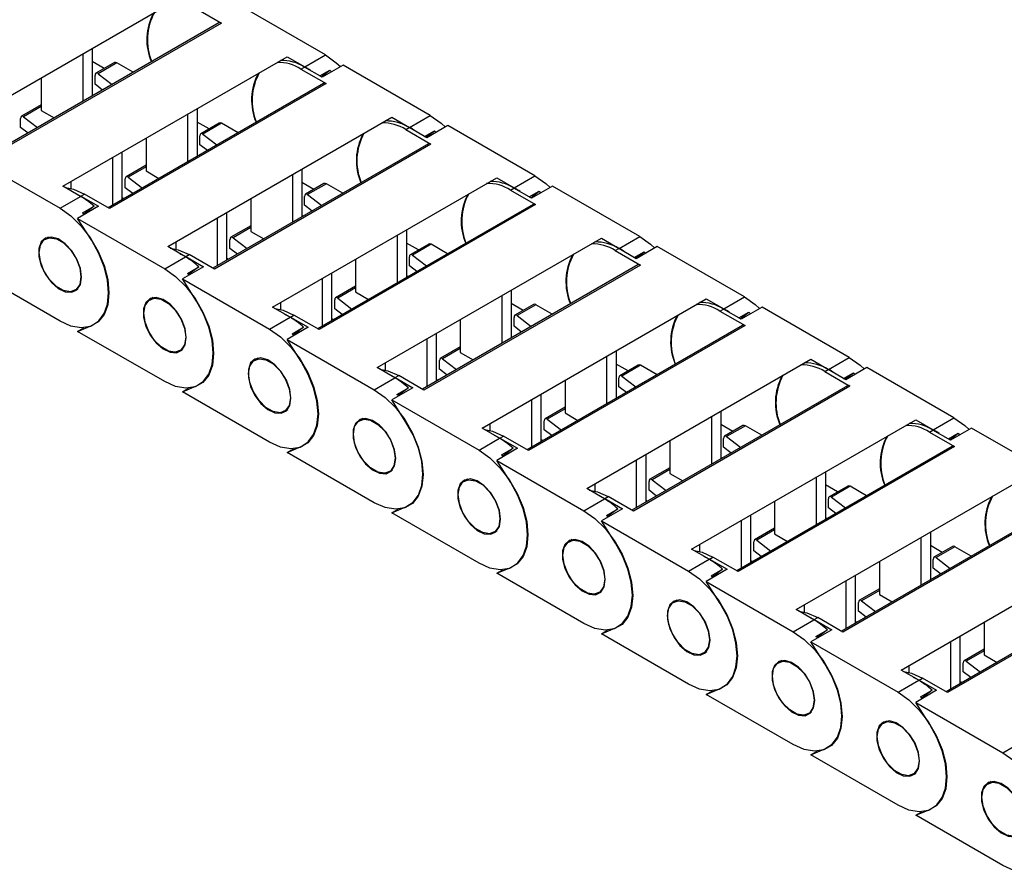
# Model space of a CAD drawing. Header units: millimetres. Extents: x 10 to 410, y 10 to 314.
# Tile 7 of 9: x 324 to 366, y 227 to 264. Entities that reach past the tile are written whole.
import ezdxf

# ---------------------------------------------------------------- set-up
doc = ezdxf.new("R2010")
doc.units = ezdxf.units.MM
doc.header["$LTSCALE"] = 1.5

msp = doc.modelspace()

# ---------------------------------------------------------------- linework, layer by layer
for p, q in [((321.076, 259.269), (330.804, 264.884)), ((337.008, 262.335), (333.227, 264.518)), ((331.402, 264.347), (332.493, 263.717)), ((332.385, 263.728), (323.035, 258.33)), ((332.493, 263.717), (323.098, 258.294)), ((326.498, 260.329), (326.498, 262.399)), ((326.892, 262.626), (326.892, 260.556)), ((325.621, 256.645), (335.349, 262.26)), ((327.411, 261.751), (326.892, 262.051)), ((327.852, 262.005), (327.052, 261.543)), ((327.959, 261.995), (327.144, 261.524)), ((328.671, 261.584), (327.959, 261.995)), ((335.349, 262.26), (336.114, 261.819)), ((336.114, 261.819), (337.008, 262.335)), ((327.144, 261.524), (327.756, 261.055)), ((335.947, 261.723), (336.099, 261.81)), ((335.947, 261.723), (337.038, 261.093)), ((336.863, 261.369), (336.099, 261.81)), ((336.766, 261.425), (337.199, 261.675)), ((336.825, 261.391), (337.199, 261.675)), ((337.773, 261.893), (336.863, 261.369)), ((337.199, 261.675), (337.273, 261.605)), ((341.554, 259.711), (337.773, 261.893)), ((324.68, 261.349), (324.68, 259.927)), ((327.013, 261.064), (327.013, 261.449)), ((327.339, 260.814), (327.013, 261.064)), ((336.931, 261.103), (327.581, 255.706)), ((337.038, 261.093), (327.644, 255.67)), ((326.944, 260.586), (326.892, 260.626)), ((324.68, 260.174), (323.815, 259.675)), ((324.68, 260.102), (323.907, 259.656)), ((324.68, 259.927), (325.241, 259.603)), ((331.044, 257.705), (331.044, 259.775)), ((331.438, 260.002), (331.438, 257.932)), ((323.777, 259.196), (323.777, 259.581)), ((323.907, 259.656), (324.519, 259.187)), ((330.167, 254.02), (339.895, 259.636)), ((331.957, 259.127), (331.438, 259.427)), ((332.398, 259.381), (331.597, 258.919)), ((332.505, 259.371), (331.689, 258.9)), ((333.217, 258.959), (332.505, 259.371)), ((339.895, 259.636), (340.66, 259.195)), ((340.66, 259.195), (341.554, 259.711)), ((324.103, 258.946), (323.777, 259.196)), ((340.493, 259.098), (340.644, 259.186)), ((340.493, 259.098), (341.584, 258.469)), ((341.409, 258.744), (340.644, 259.186)), ((341.311, 258.801), (341.744, 259.051)), ((341.371, 258.767), (341.744, 259.051)), ((342.318, 259.269), (341.409, 258.744)), ((341.744, 259.051), (341.819, 258.981)), ((346.099, 257.087), (342.318, 259.269)), ((329.226, 258.725), (329.226, 257.303)), ((331.559, 258.44), (331.559, 258.825)), ((331.689, 258.9), (332.302, 258.431)), ((328.177, 258.12), (328.177, 256.05)), ((331.885, 258.19), (331.559, 258.44)), ((341.477, 258.479), (332.127, 253.082)), ((341.584, 258.469), (332.189, 253.045)), ((321.711, 257.87), (325.492, 255.687)), ((327.783, 255.822), (327.783, 257.892)), ((331.49, 257.962), (331.438, 258.002)), ((329.226, 257.55), (328.361, 257.051)), ((329.226, 257.478), (328.453, 257.032)), ((329.226, 257.303), (329.787, 256.979)), ((335.984, 257.378), (335.984, 255.308)), ((325.965, 256.843), (325.965, 256.543)), ((328.323, 256.571), (328.323, 256.956)), ((328.453, 257.032), (329.065, 256.562)), ((334.713, 251.396), (344.441, 257.012)), ((335.59, 255.081), (335.59, 257.151)), ((336.503, 256.503), (335.984, 256.802)), ((344.441, 257.012), (345.205, 256.57)), ((345.205, 256.57), (346.099, 257.087)), ((326.386, 256.203), (325.621, 256.645)), ((328.648, 256.322), (328.323, 256.571)), ((336.943, 256.757), (336.143, 256.295)), ((337.05, 256.746), (336.235, 256.276)), ((337.763, 256.335), (337.05, 256.746)), ((345.039, 256.474), (345.19, 256.562)), ((345.039, 256.474), (346.13, 255.844)), ((345.955, 256.12), (345.19, 256.562)), ((345.857, 256.177), (346.29, 256.427)), ((345.916, 256.142), (346.29, 256.427)), ((346.864, 256.645), (345.955, 256.12)), ((346.29, 256.427), (346.365, 256.357)), ((350.645, 254.462), (346.864, 256.645)), ((325.492, 255.687), (326.386, 256.203)), ((326.148, 256.34), (326.401, 256.212)), ((326.401, 256.212), (326.553, 256.299)), ((326.401, 256.212), (327.166, 255.77)), ((327.644, 255.67), (326.553, 256.299)), ((328.253, 256.094), (328.177, 256.152)), ((333.771, 256.101), (333.771, 254.679)), ((336.105, 255.816), (336.105, 256.201)), ((336.235, 256.276), (336.847, 255.807)), ((327.166, 255.77), (326.257, 255.246)), ((326.471, 255.482), (326.971, 255.771)), ((326.971, 255.771), (326.525, 255.432)), ((336.431, 255.566), (336.105, 255.816)), ((346.022, 255.855), (336.672, 250.457)), ((346.13, 255.844), (336.735, 250.421)), ((326.867, 254.286), (326.257, 255.246)), ((326.257, 255.246), (330.038, 253.063)), ((326.546, 255.412), (326.471, 255.482)), ((332.329, 253.198), (332.329, 255.268)), ((332.723, 255.496), (332.723, 253.426)), ((336.035, 255.338), (335.984, 255.377)), ((333.771, 254.926), (332.906, 254.427)), ((333.771, 254.854), (332.999, 254.407)), ((333.771, 254.679), (334.332, 254.355)), ((340.529, 254.754), (340.529, 252.684)), ((324.994, 254.434), (324.849, 254.351)), ((332.868, 253.947), (332.868, 254.332)), ((332.999, 254.407), (333.611, 253.938)), ((339.259, 248.772), (348.986, 254.388)), ((340.135, 252.457), (340.135, 254.526)), ((348.986, 254.388), (349.751, 253.946)), ((349.751, 253.946), (350.645, 254.462)), ((330.932, 253.579), (330.167, 254.02)), ((330.511, 254.219), (330.511, 253.919)), ((333.194, 253.698), (332.868, 253.947)), ((341.048, 253.879), (340.529, 254.178)), ((341.489, 254.133), (340.689, 253.671)), ((341.596, 254.122), (340.781, 253.652)), ((342.308, 253.711), (341.596, 254.122)), ((349.584, 253.85), (349.736, 253.938)), ((349.584, 253.85), (350.675, 253.22)), ((350.5, 253.496), (349.736, 253.938)), ((350.403, 253.553), (350.836, 253.802)), ((350.462, 253.518), (350.836, 253.802)), ((351.41, 254.021), (350.5, 253.496)), ((350.836, 253.802), (350.911, 253.733)), ((355.191, 251.838), (351.41, 254.021)), ((330.038, 253.063), (330.932, 253.579)), ((330.694, 253.716), (330.947, 253.588)), ((330.947, 253.588), (331.099, 253.675)), ((330.947, 253.588), (331.712, 253.146)), ((332.189, 253.045), (331.099, 253.675)), ((332.799, 253.469), (332.723, 253.528)), ((338.317, 253.477), (338.317, 252.054)), ((340.651, 253.191), (340.651, 253.576)), ((340.781, 253.652), (341.393, 253.183)), ((325.492, 250.788), (321.711, 252.971)), ((331.712, 253.146), (330.802, 252.621)), ((331.017, 252.858), (331.517, 253.146)), ((331.517, 253.146), (331.071, 252.807)), ((340.976, 252.942), (340.651, 253.191)), ((350.568, 253.231), (341.218, 247.833)), ((350.675, 253.22), (341.281, 247.797)), ((331.413, 251.662), (330.802, 252.621)), ((330.802, 252.621), (334.584, 250.439)), ((331.071, 252.807), (331.017, 252.858)), ((336.875, 250.574), (336.875, 252.644)), ((337.269, 252.872), (337.269, 250.802)), ((340.581, 252.714), (340.529, 252.753)), ((326.135, 252.124), (326.28, 252.207)), ((338.317, 252.302), (337.452, 251.803)), ((338.317, 252.229), (337.544, 251.783)), ((345.075, 252.13), (345.075, 250.06)), ((329.54, 251.81), (329.395, 251.727)), ((337.414, 251.323), (337.414, 251.708)), ((337.544, 251.783), (338.157, 251.314)), ((338.317, 252.054), (338.878, 251.731)), ((343.804, 246.148), (353.532, 251.764)), ((344.681, 249.832), (344.681, 251.902)), ((353.532, 251.764), (354.297, 251.322)), ((354.297, 251.322), (355.191, 251.838)), ((335.478, 250.955), (334.713, 251.396)), ((335.056, 251.594), (335.056, 251.294)), ((337.74, 251.074), (337.414, 251.323)), ((345.594, 251.254), (345.075, 251.554)), ((346.035, 251.509), (345.234, 251.047)), ((346.142, 251.498), (345.326, 251.027)), ((346.854, 251.087), (346.142, 251.498)), ((354.13, 251.226), (354.282, 251.313)), ((355.046, 250.872), (354.282, 251.313)), ((355.955, 251.397), (355.046, 250.872)), ((359.736, 249.214), (355.955, 251.397)), ((334.584, 250.439), (335.478, 250.955)), ((335.24, 251.092), (335.493, 250.963)), ((335.493, 250.963), (335.644, 251.051)), ((335.493, 250.963), (336.257, 250.522)), ((336.735, 250.421), (335.644, 251.051)), ((337.344, 250.845), (337.269, 250.903)), ((342.863, 250.853), (342.863, 249.43)), ((345.196, 250.567), (345.196, 250.952)), ((345.326, 251.027), (345.939, 250.558)), ((354.13, 251.226), (355.221, 250.596)), ((354.948, 250.928), (355.381, 251.178)), ((355.008, 250.894), (355.381, 251.178)), ((355.381, 251.178), (355.456, 251.109)), ((326.257, 250.346), (326.867, 250.601)), ((326.257, 250.346), (326.526, 250.502)), ((336.257, 250.522), (335.348, 249.997)), ((335.562, 250.234), (336.062, 250.522)), ((336.062, 250.522), (335.617, 250.183)), ((345.522, 250.318), (345.196, 250.567)), ((355.114, 250.607), (345.764, 245.209)), ((355.221, 250.596), (345.827, 245.173)), ((330.038, 248.164), (326.257, 250.346)), ((335.958, 249.038), (335.348, 249.997)), ((335.348, 249.997), (339.129, 247.814)), ((335.617, 250.183), (335.562, 250.234)), ((341.42, 247.95), (341.42, 250.02)), ((341.814, 250.247), (341.814, 248.177)), ((345.127, 250.09), (345.075, 250.129)), ((330.681, 249.5), (330.825, 249.583)), ((342.863, 249.678), (341.998, 249.178)), ((342.863, 249.605), (342.09, 249.159)), ((334.085, 249.186), (333.941, 249.103)), ((342.09, 249.159), (342.702, 248.69)), ((342.863, 249.43), (343.424, 249.106)), ((348.35, 243.524), (358.078, 249.139)), ((349.227, 247.208), (349.227, 249.278)), ((349.621, 249.506), (349.621, 247.436)), ((358.078, 249.139), (358.842, 248.698)), ((358.842, 248.698), (359.736, 249.214)), ((340.023, 248.331), (339.259, 248.772)), ((339.602, 248.97), (339.602, 248.67)), ((341.96, 248.699), (341.96, 249.084)), ((342.285, 248.449), (341.96, 248.699)), ((350.14, 248.63), (349.621, 248.93)), ((350.58, 248.885), (349.78, 248.423)), ((350.687, 248.874), (349.872, 248.403)), ((351.4, 248.463), (350.687, 248.874)), ((358.676, 248.602), (358.827, 248.689)), ((359.592, 248.248), (358.827, 248.689)), ((360.501, 248.773), (359.592, 248.248)), ((364.282, 246.59), (360.501, 248.773)), ((339.129, 247.814), (340.023, 248.331)), ((339.785, 248.468), (340.038, 248.339)), ((340.038, 248.339), (340.19, 248.427)), ((340.038, 248.339), (340.803, 247.898)), ((341.281, 247.797), (340.19, 248.427)), ((341.89, 248.221), (341.814, 248.279)), ((349.742, 247.943), (349.742, 248.328)), ((349.872, 248.403), (350.484, 247.934)), ((358.676, 248.602), (359.767, 247.972)), ((359.494, 248.304), (359.927, 248.554)), ((359.553, 248.27), (359.927, 248.554)), ((359.927, 248.554), (360.002, 248.485)), ((330.802, 247.722), (331.413, 247.977)), ((330.802, 247.722), (331.071, 247.877)), ((340.803, 247.898), (339.894, 247.373)), ((340.108, 247.609), (340.608, 247.898)), ((340.608, 247.898), (340.162, 247.559)), ((347.408, 248.228), (347.408, 246.806)), ((350.068, 247.694), (349.742, 247.943)), ((359.659, 247.983), (350.309, 242.585)), ((359.767, 247.972), (350.372, 242.549)), ((334.584, 245.539), (330.802, 247.722)), ((340.162, 247.559), (340.108, 247.609)), ((345.966, 245.326), (345.966, 247.396)), ((346.36, 247.623), (346.36, 245.553)), ((349.672, 247.465), (349.621, 247.505)), ((335.226, 246.876), (335.371, 246.959)), ((340.504, 246.414), (339.894, 247.373)), ((339.894, 247.373), (343.675, 245.19)), ((347.408, 247.054), (346.544, 246.554)), ((347.408, 246.981), (346.636, 246.535)), ((338.631, 246.562), (338.486, 246.478)), ((346.636, 246.535), (347.248, 246.066)), ((347.408, 246.806), (347.969, 246.482)), ((353.772, 244.584), (353.772, 246.654)), ((354.166, 246.881), (354.166, 244.811)), ((363.388, 246.074), (364.282, 246.59)), ((344.569, 245.706), (343.804, 246.148)), ((344.148, 246.346), (344.148, 246.046)), ((346.505, 246.075), (346.505, 246.46)), ((352.896, 240.899), (362.623, 246.515)), ((354.685, 246.006), (354.166, 246.306)), ((355.126, 246.26), (354.326, 245.798)), ((355.233, 246.25), (354.418, 245.779)), ((355.945, 245.839), (355.233, 246.25)), ((362.623, 246.515), (363.388, 246.074)), ((365.047, 246.148), (364.138, 245.624)), ((368.828, 243.966), (365.047, 246.148)), ((343.675, 245.19), (344.569, 245.706)), ((344.331, 245.844), (344.584, 245.715)), ((344.584, 245.715), (344.736, 245.803)), ((344.584, 245.715), (345.349, 245.274)), ((345.827, 245.173), (344.736, 245.803)), ((346.831, 245.825), (346.505, 246.075)), ((354.288, 245.319), (354.288, 245.704)), ((354.418, 245.779), (355.03, 245.31)), ((363.221, 245.978), (363.373, 246.065)), ((363.221, 245.978), (364.312, 245.348)), ((364.138, 245.624), (363.373, 246.065)), ((364.04, 245.68), (364.473, 245.93)), ((364.099, 245.646), (364.473, 245.93)), ((364.473, 245.93), (364.548, 245.86)), ((335.348, 245.098), (335.958, 245.353)), ((335.348, 245.098), (335.617, 245.253)), ((345.349, 245.274), (344.44, 244.749)), ((344.654, 244.985), (345.154, 245.274)), ((345.154, 245.274), (344.708, 244.935)), ((346.436, 245.597), (346.36, 245.655)), ((351.954, 245.604), (351.954, 244.182)), ((354.613, 245.069), (354.288, 245.319)), ((364.205, 245.358), (354.855, 239.961)), ((364.312, 245.348), (354.918, 239.924)), ((339.129, 242.915), (335.348, 245.098)), ((344.708, 244.935), (344.654, 244.985)), ((350.906, 244.999), (350.906, 242.929)), ((354.218, 244.841), (354.166, 244.881)), ((345.05, 243.79), (344.44, 244.749)), ((344.44, 244.749), (348.221, 242.566)), ((350.512, 242.702), (350.512, 244.772)), ((351.954, 244.429), (351.089, 243.93)), ((339.772, 244.251), (339.917, 244.335)), ((351.954, 244.357), (351.181, 243.911)), ((351.954, 244.182), (352.515, 243.858)), ((358.318, 241.96), (358.318, 244.03)), ((358.712, 244.257), (358.712, 242.187)), ((343.177, 243.938), (343.032, 243.854)), ((348.693, 243.722), (348.693, 243.422)), ((351.051, 243.451), (351.051, 243.836)), ((351.181, 243.911), (351.794, 243.442)), ((357.441, 238.275), (367.169, 243.891)), ((359.231, 243.382), (358.712, 243.682)), ((359.672, 243.636), (358.871, 243.174)), ((359.779, 243.626), (358.963, 243.155)), ((360.491, 243.214), (359.779, 243.626)), ((349.115, 243.082), (348.35, 243.524)), ((348.877, 243.22), (349.13, 243.091)), ((349.13, 243.091), (349.281, 243.178)), ((350.372, 242.549), (349.281, 243.178)), ((351.377, 243.201), (351.051, 243.451)), ((358.963, 243.155), (359.576, 242.686)), ((339.894, 242.474), (340.504, 242.729)), ((348.221, 242.566), (349.115, 243.082)), ((349.13, 243.091), (349.894, 242.65)), ((350.981, 242.973), (350.906, 243.031)), ((356.5, 242.98), (356.5, 241.558)), ((358.833, 242.695), (358.833, 243.08)), ((359.159, 242.445), (358.833, 242.695)), ((368.751, 242.734), (359.401, 237.337)), ((368.858, 242.724), (359.464, 237.3)), ((339.894, 242.474), (340.163, 242.629)), ((343.675, 240.291), (339.894, 242.474)), ((349.894, 242.65), (348.985, 242.125)), ((349.199, 242.361), (349.699, 242.65)), ((349.254, 242.311), (349.199, 242.361)), ((349.699, 242.65), (349.254, 242.311)), ((355.451, 242.375), (355.451, 240.305)), ((358.764, 242.217), (358.712, 242.257)), ((349.595, 241.165), (348.985, 242.125)), ((348.985, 242.125), (352.766, 239.942)), ((355.057, 240.077), (355.057, 242.147)), ((344.318, 241.627), (344.462, 241.711)), ((356.5, 241.805), (355.635, 241.306)), ((356.5, 241.733), (355.727, 241.287)), ((356.5, 241.558), (357.061, 241.234)), ((362.864, 239.336), (362.864, 241.406)), ((363.258, 241.633), (363.258, 239.563)), ((347.722, 241.314), (347.578, 241.23)), ((353.239, 241.098), (353.239, 240.798)), ((355.597, 240.826), (355.597, 241.211)), ((355.727, 241.287), (356.339, 240.817)), ((361.987, 235.651), (371.715, 241.267)), ((363.777, 240.758), (363.258, 241.057)), ((364.217, 241.012), (363.417, 240.55)), ((364.324, 241.001), (363.509, 240.531)), ((365.037, 240.59), (364.324, 241.001)), ((353.66, 240.458), (352.896, 240.899)), ((353.422, 240.595), (353.675, 240.467)), ((353.675, 240.467), (353.827, 240.554)), ((354.918, 239.924), (353.827, 240.554)), ((355.922, 240.577), (355.597, 240.826)), ((352.766, 239.942), (353.66, 240.458)), ((353.675, 240.467), (354.44, 240.025)), ((355.527, 240.349), (355.451, 240.407)), ((361.045, 240.356), (361.045, 238.934)), ((363.379, 240.071), (363.379, 240.456)), ((363.509, 240.531), (364.121, 240.062)), ((344.44, 239.85), (345.05, 240.105)), ((344.44, 239.85), (344.708, 240.005)), ((348.221, 237.667), (344.44, 239.85)), ((354.44, 240.025), (353.531, 239.501)), ((353.745, 239.737), (354.245, 240.026)), ((353.799, 239.687), (353.745, 239.737)), ((354.245, 240.026), (353.799, 239.687)), ((359.997, 239.751), (359.997, 237.681)), ((363.705, 239.821), (363.379, 240.071)), ((373.297, 240.11), (363.947, 234.712)), ((373.404, 240.099), (364.009, 234.676)), ((354.141, 238.541), (353.531, 239.501)), ((353.531, 239.501), (357.312, 237.318)), ((359.603, 237.453), (359.603, 239.523)), ((363.309, 239.593), (363.258, 239.632)), ((348.863, 239.003), (349.008, 239.087)), ((361.045, 239.181), (360.181, 238.682)), ((361.045, 239.109), (360.273, 238.662)), ((361.045, 238.934), (361.606, 238.61)), ((352.268, 238.689), (352.123, 238.606)), ((357.785, 238.474), (357.785, 238.174)), ((360.142, 238.202), (360.142, 238.587)), ((360.273, 238.662), (360.885, 238.193)), ((358.206, 237.834), (357.441, 238.275)), ((360.468, 237.953), (360.142, 238.202)), ((357.312, 237.318), (358.206, 237.834)), ((357.968, 237.971), (358.221, 237.843)), ((358.221, 237.843), (358.373, 237.93)), ((358.221, 237.843), (358.986, 237.401)), ((359.464, 237.3), (358.373, 237.93)), ((360.073, 237.724), (359.997, 237.783)), ((365.591, 237.732), (365.591, 236.309)), ((348.985, 237.225), (349.595, 237.48)), ((348.985, 237.225), (349.254, 237.381)), ((352.766, 235.043), (348.985, 237.225)), ((358.986, 237.401), (358.077, 236.876)), ((358.291, 237.113), (358.791, 237.401)), ((358.791, 237.401), (358.345, 237.062)), ((358.687, 235.917), (358.077, 236.876)), ((358.077, 236.876), (361.858, 234.694)), ((358.345, 237.062), (358.291, 237.113)), ((364.149, 234.829), (364.149, 236.899)), ((364.543, 237.126), (364.543, 235.057)), ((353.409, 236.379), (353.554, 236.462)), ((365.591, 236.557), (364.726, 236.058)), ((365.591, 236.484), (364.818, 236.038)), ((365.591, 236.309), (366.152, 235.986)), ((356.814, 236.065), (356.669, 235.982)), ((362.33, 235.849), (362.33, 235.549)), ((364.688, 235.578), (364.688, 235.963)), ((364.818, 236.038), (365.431, 235.569)), ((362.752, 235.21), (361.987, 235.651)), ((365.014, 235.329), (364.688, 235.578)), ((361.858, 234.694), (362.752, 235.21)), ((362.514, 235.347), (362.767, 235.218)), ((362.767, 235.218), (362.918, 235.306)), ((362.767, 235.218), (363.531, 234.777)), ((364.009, 234.676), (362.918, 235.306)), ((364.618, 235.1), (364.543, 235.158)), ((353.531, 234.601), (354.141, 234.856)), ((353.531, 234.601), (353.8, 234.756)), ((357.312, 232.419), (353.531, 234.601)), ((363.531, 234.777), (362.622, 234.252)), ((362.836, 234.489), (363.336, 234.777)), ((363.336, 234.777), (362.891, 234.438)), ((363.232, 233.293), (362.622, 234.252)), ((362.622, 234.252), (366.403, 232.069)), ((362.891, 234.438), (362.836, 234.489)), ((357.955, 233.755), (358.099, 233.838)), ((361.359, 233.441), (361.215, 233.358)), ((366.403, 232.069), (367.297, 232.586)), ((358.077, 231.977), (358.687, 232.232)), ((358.077, 231.977), (358.345, 232.132)), ((361.858, 229.794), (358.077, 231.977)), ((362.5, 231.131), (362.645, 231.214)), ((365.905, 230.817), (365.761, 230.733)), ((362.622, 229.353), (363.232, 229.608)), ((362.622, 229.353), (362.891, 229.508)), ((366.403, 227.17), (362.622, 229.353))]:
    msp.add_line(p, q)
at = {"flags": 128}
for points in [[(337.008, 262.335), (337.48, 262.001), (337.667, 261.833)], [(341.554, 259.711), (342.026, 259.377), (342.213, 259.209)], [(346.099, 257.087), (346.571, 256.753), (346.759, 256.584)], [(325.729, 256.583), (326.081, 256.51), (326.553, 256.299)], [(325.492, 255.687), (325.964, 255.353), (326.413, 254.913), (326.815, 254.389), (327.151, 253.807), (327.403, 253.197), (327.56, 252.589), (327.613, 252.013), (327.56, 251.498), (327.403, 251.071), (327.151, 250.753), (326.815, 250.559), (326.413, 250.499), (325.964, 250.577), (325.492, 250.788)], [(326.424, 252.699), (326.374, 253.078), (326.228, 253.474), (326.002, 253.844), (325.721, 254.148), (325.415, 254.354), (325.118, 254.439), (324.861, 254.393), (324.673, 254.223), (324.573, 253.945), (324.573, 253.591), (324.673, 253.198), (324.861, 252.81), (325.118, 252.468), (325.415, 252.209), (325.721, 252.062), (326.002, 252.042), (326.228, 252.152), (326.374, 252.379), (326.424, 252.699)], [(324.583, 253.762), (324.638, 254.09), (324.796, 254.314), (325.038, 254.409), (325.334, 254.362), (325.65, 254.18), (325.947, 253.884), (326.189, 253.51), (326.346, 253.103), (326.401, 252.713), (326.346, 252.385), (326.189, 252.161), (325.947, 252.066), (325.65, 252.112), (325.334, 252.295), (325.038, 252.591), (324.796, 252.965), (324.638, 253.371), (324.583, 253.762)], [(326.867, 250.601), (327.176, 250.804), (327.407, 251.119), (327.55, 251.531), (327.598, 252.022), (327.55, 252.568), (327.407, 253.146), (327.176, 253.727), (326.867, 254.286)], [(350.645, 254.462), (351.117, 254.128), (351.304, 253.96)], [(330.274, 253.958), (330.626, 253.886), (331.099, 253.675)], [(330.038, 253.063), (330.51, 252.729), (330.958, 252.289), (331.36, 251.765), (331.696, 251.183), (331.949, 250.573), (332.106, 249.964), (332.159, 249.389), (332.106, 248.874), (331.949, 248.447), (331.696, 248.128), (331.36, 247.934), (330.958, 247.875), (330.51, 247.953), (330.038, 248.164)], [(330.97, 250.075), (330.919, 250.454), (330.773, 250.85), (330.548, 251.22), (330.267, 251.524), (329.961, 251.73), (329.664, 251.815), (329.407, 251.769), (329.218, 251.598), (329.119, 251.321), (329.119, 250.967), (329.218, 250.574), (329.407, 250.186), (329.664, 249.844), (329.961, 249.585), (330.267, 249.438), (330.548, 249.418), (330.773, 249.528), (330.919, 249.755), (330.97, 250.075)], [(329.129, 251.138), (329.184, 251.465), (329.341, 251.69), (329.583, 251.785), (329.88, 251.738), (330.196, 251.556), (330.492, 251.26), (330.734, 250.886), (330.892, 250.479), (330.947, 250.088), (330.892, 249.761), (330.734, 249.536), (330.492, 249.442), (330.196, 249.488), (329.88, 249.67), (329.583, 249.966), (329.341, 250.34), (329.184, 250.747), (329.129, 251.138)], [(331.413, 247.977), (331.721, 248.18), (331.952, 248.495), (332.096, 248.907), (332.144, 249.397), (332.096, 249.944), (331.952, 250.521), (331.721, 251.103), (331.413, 251.662)], [(355.191, 251.838), (355.663, 251.504), (355.85, 251.336)], [(334.82, 251.334), (335.172, 251.262), (335.644, 251.051)], [(334.584, 250.439), (335.056, 250.105), (335.504, 249.665), (335.906, 249.141), (336.242, 248.559), (336.495, 247.949), (336.652, 247.34), (336.705, 246.764), (336.652, 246.25), (336.495, 245.823), (336.242, 245.504), (335.906, 245.31), (335.504, 245.251), (335.056, 245.328), (334.584, 245.539)], [(335.515, 247.451), (335.465, 247.83), (335.319, 248.225), (335.093, 248.596), (334.812, 248.9), (334.507, 249.106), (334.209, 249.191), (333.952, 249.145), (333.764, 248.974), (333.664, 248.697), (333.664, 248.343), (333.764, 247.95), (333.952, 247.562), (334.209, 247.22), (334.507, 246.961), (334.812, 246.814), (335.093, 246.794), (335.319, 246.904), (335.465, 247.131), (335.515, 247.451)], [(333.674, 248.514), (333.729, 248.841), (333.887, 249.066), (334.129, 249.161), (334.426, 249.114), (334.741, 248.932), (335.038, 248.636), (335.28, 248.262), (335.438, 247.855), (335.493, 247.464), (335.438, 247.137), (335.28, 246.912), (335.038, 246.817), (334.741, 246.864), (334.426, 247.046), (334.129, 247.342), (333.887, 247.716), (333.729, 248.123), (333.674, 248.514)], [(359.736, 249.214), (360.208, 248.88), (360.396, 248.712)], [(335.958, 245.353), (336.267, 245.556), (336.498, 245.87), (336.641, 246.283), (336.69, 246.773), (336.641, 247.32), (336.498, 247.897), (336.267, 248.479), (335.958, 249.038)], [(339.366, 248.71), (339.718, 248.638), (340.19, 248.427)], [(339.129, 247.814), (339.601, 247.481), (340.05, 247.041), (340.452, 246.517), (340.788, 245.935), (341.04, 245.324), (341.197, 244.716), (341.251, 244.14), (341.197, 243.626), (341.04, 243.199), (340.788, 242.88), (340.452, 242.686), (340.05, 242.626), (339.601, 242.704), (339.129, 242.915)], [(340.061, 244.827), (340.011, 245.205), (339.865, 245.601), (339.639, 245.971), (339.358, 246.276), (339.052, 246.482), (338.755, 246.566), (338.498, 246.521), (338.31, 246.35), (338.21, 246.073), (338.21, 245.718), (338.31, 245.326), (338.498, 244.938), (338.755, 244.596), (339.052, 244.337), (339.358, 244.19), (339.639, 244.17), (339.865, 244.279), (340.011, 244.507), (340.061, 244.827)], [(338.22, 245.89), (338.275, 246.217), (338.433, 246.442), (338.675, 246.536), (338.971, 246.49), (339.287, 246.308), (339.584, 246.012), (339.826, 245.638), (339.984, 245.231), (340.038, 244.84), (339.984, 244.513), (339.826, 244.288), (339.584, 244.193), (339.287, 244.24), (338.971, 244.422), (338.675, 244.718), (338.433, 245.092), (338.275, 245.499), (338.22, 245.89)], [(364.282, 246.59), (364.754, 246.256), (364.942, 246.088)], [(340.504, 242.729), (340.813, 242.931), (341.044, 243.246), (341.187, 243.658), (341.235, 244.149), (341.187, 244.696), (341.044, 245.273), (340.813, 245.855), (340.504, 246.414)], [(343.911, 246.086), (344.264, 246.014), (344.736, 245.803)], [(343.675, 245.19), (344.147, 244.856), (344.595, 244.416), (344.998, 243.892), (345.333, 243.311), (345.586, 242.7), (345.743, 242.092), (345.796, 241.516), (345.743, 241.002), (345.586, 240.575), (345.333, 240.256), (344.998, 240.062), (344.595, 240.002), (344.147, 240.08), (343.675, 240.291)], [(344.607, 242.203), (344.556, 242.581), (344.41, 242.977), (344.185, 243.347), (343.904, 243.652), (343.598, 243.858), (343.301, 243.942), (343.044, 243.897), (342.855, 243.726), (342.756, 243.448), (342.756, 243.094), (342.855, 242.702), (343.044, 242.313), (343.301, 241.971), (343.598, 241.713), (343.904, 241.565), (344.185, 241.546), (344.41, 241.655), (344.556, 241.882), (344.607, 242.203)], [(342.766, 243.266), (342.821, 243.593), (342.978, 243.818), (343.22, 243.912), (343.517, 243.866), (343.833, 243.683), (344.129, 243.387), (344.371, 243.013), (344.529, 242.607), (344.584, 242.216), (344.529, 241.888), (344.371, 241.664), (344.129, 241.569), (343.833, 241.616), (343.517, 241.798), (343.22, 242.094), (342.978, 242.468), (342.821, 242.875), (342.766, 243.266)], [(345.05, 240.105), (345.358, 240.307), (345.59, 240.622), (345.733, 241.034), (345.781, 241.525), (345.733, 242.071), (345.59, 242.649), (345.358, 243.23), (345.05, 243.79)], [(348.457, 243.462), (348.809, 243.39), (349.281, 243.178)], [(348.221, 242.566), (348.693, 242.232), (349.141, 241.792), (349.543, 241.268), (349.879, 240.686), (350.132, 240.076), (350.289, 239.468), (350.342, 238.892), (350.289, 238.378), (350.132, 237.95), (349.879, 237.632), (349.543, 237.438), (349.141, 237.378), (348.693, 237.456), (348.221, 237.667)], [(349.152, 239.579), (349.102, 239.957), (348.956, 240.353), (348.73, 240.723), (348.449, 241.028), (348.144, 241.233), (347.846, 241.318), (347.589, 241.273), (347.401, 241.102), (347.301, 240.824), (347.301, 240.47), (347.401, 240.077), (347.589, 239.689), (347.846, 239.347), (348.144, 239.089), (348.449, 238.941), (348.73, 238.921), (348.956, 239.031), (349.102, 239.258), (349.152, 239.579)], [(347.311, 240.641), (347.366, 240.969), (347.524, 241.193), (347.766, 241.288), (348.063, 241.242), (348.378, 241.059), (348.675, 240.763), (348.917, 240.389), (349.075, 239.982), (349.13, 239.592), (349.075, 239.264), (348.917, 239.04), (348.675, 238.945), (348.378, 238.992), (348.063, 239.174), (347.766, 239.47), (347.524, 239.844), (347.366, 240.251), (347.311, 240.641)], [(349.595, 237.48), (349.904, 237.683), (350.135, 237.998), (350.278, 238.41), (350.327, 238.901), (350.278, 239.447), (350.135, 240.025), (349.904, 240.606), (349.595, 241.165)], [(353.003, 240.838), (353.355, 240.765), (353.827, 240.554)], [(352.766, 239.942), (353.238, 239.608), (353.687, 239.168), (354.089, 238.644), (354.425, 238.062), (354.678, 237.452), (354.834, 236.844), (354.888, 236.268), (354.834, 235.753), (354.678, 235.326), (354.425, 235.008), (354.089, 234.814), (353.687, 234.754), (353.238, 234.832), (352.766, 235.043)], [(353.698, 236.954), (353.648, 237.333), (353.502, 237.729), (353.276, 238.099), (352.995, 238.403), (352.689, 238.609), (352.392, 238.694), (352.135, 238.648), (351.947, 238.478), (351.847, 238.2), (351.847, 237.846), (351.947, 237.453), (352.135, 237.065), (352.392, 236.723), (352.689, 236.464), (352.995, 236.317), (353.276, 236.297), (353.502, 236.407), (353.648, 236.634), (353.698, 236.954)], [(351.857, 238.017), (351.912, 238.345), (352.07, 238.569), (352.312, 238.664), (352.608, 238.617), (352.924, 238.435), (353.221, 238.139), (353.463, 237.765), (353.621, 237.358), (353.675, 236.968), (353.621, 236.64), (353.463, 236.415), (353.221, 236.321), (352.924, 236.367), (352.608, 236.55), (352.312, 236.846), (352.07, 237.22), (351.912, 237.626), (351.857, 238.017)], [(354.141, 234.856), (354.45, 235.059), (354.681, 235.374), (354.824, 235.786), (354.872, 236.276), (354.824, 236.823), (354.681, 237.4), (354.45, 237.982), (354.141, 238.541)], [(357.548, 238.213), (357.901, 238.141), (358.373, 237.93)], [(357.312, 237.318), (357.784, 236.984), (358.232, 236.544), (358.635, 236.02), (358.97, 235.438), (359.223, 234.828), (359.38, 234.219), (359.433, 233.644), (359.38, 233.129), (359.223, 232.702), (358.97, 232.383), (358.635, 232.189), (358.232, 232.13), (357.784, 232.207), (357.312, 232.419)], [(358.244, 234.33), (358.193, 234.709), (358.047, 235.105), (357.822, 235.475), (357.541, 235.779), (357.235, 235.985), (356.938, 236.07), (356.681, 236.024), (356.492, 235.853), (356.393, 235.576), (356.393, 235.222), (356.492, 234.829), (356.681, 234.441), (356.938, 234.099), (357.235, 233.84), (357.541, 233.693), (357.822, 233.673), (358.047, 233.783), (358.193, 234.01), (358.244, 234.33)], [(356.403, 235.393), (356.458, 235.72), (356.616, 235.945), (356.857, 236.04), (357.154, 235.993), (357.47, 235.811), (357.767, 235.515), (358.008, 235.141), (358.166, 234.734), (358.221, 234.343), (358.166, 234.016), (358.008, 233.791), (357.767, 233.697), (357.47, 233.743), (357.154, 233.925), (356.857, 234.221), (356.616, 234.595), (356.458, 235.002), (356.403, 235.393)], [(358.687, 232.232), (358.995, 232.435), (359.227, 232.749), (359.37, 233.162), (359.418, 233.652), (359.37, 234.199), (359.227, 234.776), (358.995, 235.358), (358.687, 235.917)], [(362.094, 235.589), (362.446, 235.517), (362.918, 235.306)], [(361.858, 234.694), (362.33, 234.36), (362.778, 233.92), (363.18, 233.396), (363.516, 232.814), (363.769, 232.204), (363.926, 231.595), (363.979, 231.019), (363.926, 230.505), (363.769, 230.078), (363.516, 229.759), (363.18, 229.565), (362.778, 229.506), (362.33, 229.583), (361.858, 229.794)], [(362.79, 231.706), (362.739, 232.085), (362.593, 232.48), (362.367, 232.851), (362.086, 233.155), (361.781, 233.361), (361.483, 233.446), (361.227, 233.4), (361.038, 233.229), (360.938, 232.952), (360.938, 232.598), (361.038, 232.205), (361.227, 231.817), (361.483, 231.475), (361.781, 231.216), (362.086, 231.069), (362.367, 231.049), (362.593, 231.159), (362.739, 231.386), (362.79, 231.706)], [(360.949, 232.769), (361.003, 233.096), (361.161, 233.321), (361.403, 233.416), (361.7, 233.369), (362.016, 233.187), (362.312, 232.891), (362.554, 232.517), (362.712, 232.11), (362.767, 231.719), (362.712, 231.392), (362.554, 231.167), (362.312, 231.072), (362.016, 231.119), (361.7, 231.301), (361.403, 231.597), (361.161, 231.971), (361.003, 232.378), (360.949, 232.769)], [(363.232, 229.608), (363.541, 229.811), (363.772, 230.125), (363.915, 230.537), (363.964, 231.028), (363.915, 231.575), (363.772, 232.152), (363.541, 232.734), (363.232, 233.293)], [(366.403, 232.069), (366.875, 231.736), (367.324, 231.296), (367.726, 230.772), (368.062, 230.19), (368.315, 229.579), (368.471, 228.971), (368.525, 228.395), (368.471, 227.881), (368.315, 227.454), (368.062, 227.135), (367.726, 226.941), (367.324, 226.881), (366.875, 226.959), (366.403, 227.17)], [(367.335, 229.082), (367.285, 229.46), (367.139, 229.856), (366.913, 230.226), (366.632, 230.531), (366.326, 230.737), (366.029, 230.821), (365.772, 230.776), (365.584, 230.605), (365.484, 230.328), (365.484, 229.973), (365.584, 229.581), (365.772, 229.193), (366.029, 228.851), (366.326, 228.592), (366.632, 228.445), (366.913, 228.425), (367.139, 228.534), (367.285, 228.762), (367.335, 229.082)], [(365.494, 230.145), (365.549, 230.472), (365.707, 230.697), (365.949, 230.791), (366.245, 230.745), (366.561, 230.563), (366.858, 230.267), (367.1, 229.893), (367.258, 229.486), (367.312, 229.095), (367.258, 228.768), (367.1, 228.543), (366.858, 228.448), (366.561, 228.495), (366.245, 228.677), (365.949, 228.973), (365.707, 229.347), (365.549, 229.754), (365.494, 230.145)]]:
    msp.add_lwpolyline(points, dxfattribs=at)
for centre, radius, start, end in [((331.711, 263.004), 2.451, 151.8603, 203.2197), ((331.773, 262.987), 2.489, 151.2652, 202.269), ((332.43, 263.629), 0.108, 54.3824, 114.3071), ((327.896, 261.907), 0.108, 54.3824, 114.3071), ((334.977, 260.228), 1.782, 57.0084, 92.0282), ((335.107, 260.237), 1.86, 57.7654, 91.2713), ((336.256, 260.38), 2.451, 151.8603, 203.2197), ((336.318, 260.363), 2.489, 151.2652, 202.269), ((334.561, 259.139), 3.098, 54.3328, 59.9087), ((336.975, 261.005), 0.108, 54.3824, 114.3071), ((332.442, 259.283), 0.108, 54.3824, 114.3071), ((339.523, 257.604), 1.782, 57.0084, 92.0282), ((339.652, 257.612), 1.86, 57.7654, 91.2713), ((340.864, 257.739), 2.489, 151.2652, 202.269), ((339.106, 256.514), 3.098, 54.3328, 59.9087), ((340.802, 257.756), 2.451, 151.8603, 203.2197), ((341.521, 258.381), 0.108, 54.3824, 114.3071), ((344.198, 254.988), 1.86, 57.7654, 91.2713), ((336.988, 256.659), 0.108, 54.3824, 114.3071), ((344.068, 254.98), 1.782, 57.0084, 92.0282), ((343.652, 253.89), 3.098, 54.3328, 59.9087), ((324.655, 253.251), 3.422, 47.4129, 59.6144), ((345.348, 255.132), 2.451, 151.8603, 203.2197), ((345.41, 255.115), 2.489, 151.2652, 202.269), ((346.067, 255.757), 0.108, 54.3824, 114.3071), ((348.744, 252.364), 1.86, 57.7654, 91.2713), ((341.533, 254.035), 0.108, 54.3824, 114.3071), ((348.614, 252.355), 1.782, 57.0084, 92.0282), ((348.198, 251.266), 3.098, 54.3328, 59.9087), ((329.201, 250.627), 3.422, 47.4129, 59.6144), ((349.894, 252.507), 2.451, 151.8603, 203.2197), ((349.956, 252.491), 2.489, 151.2652, 202.269), ((350.612, 253.133), 0.108, 54.3824, 114.3071), ((346.079, 251.411), 0.108, 54.3824, 114.3071), ((353.16, 249.731), 1.782, 57.0084, 92.0282), ((353.289, 249.74), 1.86, 57.7654, 91.2713), ((352.744, 248.642), 3.098, 54.3328, 59.9087), ((333.747, 248.003), 3.422, 47.4129, 59.6144), ((354.439, 249.883), 2.451, 151.8603, 203.2197), ((354.501, 249.867), 2.489, 151.2652, 202.269), ((355.158, 250.508), 0.108, 54.3824, 114.3071), ((350.625, 248.786), 0.108, 54.3824, 114.3071), ((357.705, 247.107), 1.782, 57.0084, 92.0282), ((357.835, 247.116), 1.86, 57.7654, 91.2713), ((357.289, 246.018), 3.098, 54.3328, 59.9087), ((338.292, 245.379), 3.422, 47.4129, 59.6144), ((358.985, 247.259), 2.451, 151.8603, 203.2197), ((359.047, 247.242), 2.489, 151.2652, 202.269), ((359.704, 247.884), 0.108, 54.3824, 114.3071), ((355.17, 246.162), 0.108, 54.3824, 114.3071), ((362.251, 244.483), 1.782, 57.0084, 92.0282), ((362.381, 244.492), 1.86, 57.7654, 91.2713), ((342.838, 242.755), 3.422, 47.4129, 59.6144), ((363.531, 244.635), 2.451, 151.8603, 203.2197), ((363.593, 244.618), 2.489, 151.2652, 202.269), ((361.835, 243.394), 3.098, 54.3328, 59.9087), ((364.25, 245.26), 0.108, 54.3824, 114.3071), ((359.716, 243.538), 0.108, 54.3824, 114.3071), ((368.076, 242.011), 2.451, 151.8603, 203.2197), ((368.138, 241.994), 2.489, 151.2652, 202.269), ((347.384, 240.13), 3.422, 47.4129, 59.6144), ((364.262, 240.914), 0.108, 54.3824, 114.3071), ((351.929, 237.506), 3.422, 47.4129, 59.6144), ((356.475, 234.882), 3.422, 47.4129, 59.6144), ((361.021, 232.258), 3.422, 47.4129, 59.6144)]:
    msp.add_arc(centre, radius, start, end)
for centre in [(327.144, 261.349), (323.907, 259.481), (331.689, 258.725), (328.453, 256.857), (336.235, 256.101), (332.999, 254.232), (340.781, 253.477), (337.544, 251.608), (345.326, 250.852), (342.09, 248.984), (349.872, 248.228), (346.636, 246.36), (354.418, 245.604), (351.181, 243.736), (358.963, 242.98), (355.727, 241.112), (363.509, 240.356), (360.273, 238.487), (364.818, 235.863)]:
    msp.add_ellipse(centre, major_axis=(-0.087, 0.197), ratio=0.491952, start_param=5.550623, end_param=7.12142)

doc.saveas('drawing.dxf')
